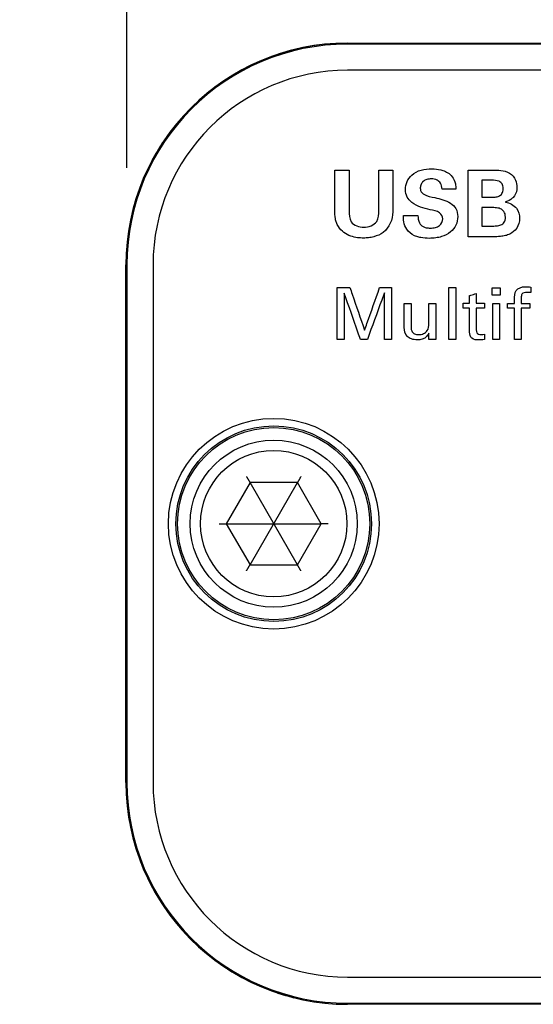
# Model space of a CAD drawing. Header units: inches. Extents: x 0 to 22, y 0 to 17.
# Tile 3 of 32: x 1.209 to 1.556, y 11.225 to 11.89. Entities that reach past the tile are written whole.
import ezdxf

# ---------------------------------------------------------------- set-up
doc = ezdxf.new("R2010")
doc.units = ezdxf.units.IN
doc.header["$LTSCALE"] = 1.21
doc.header["$MEASUREMENT"] = 0
doc.layers.get('0').update_dxf_attribs({"linetype": 'CONTINUOUS'})
doc.layers.add('DATUMCURVES', color=7, linetype='CONTINUOUS')
doc.layers.add('DIMENSIONS', color=7, linetype='CONTINUOUS')
doc.styles.get("Standard").update_dxf_attribs({"font": 'txt', "width": 0.8})
doc.dimstyles.new('DIMSTYLE_2', dxfattribs={"dimtxt": 0.125, "dimasz": 0.18, "dimexe": 0.18, "dimexo": 0.0625, "dimgap": 0.09, "dimtad": 0, "dimtih": 1, "dimtoh": 1, "dimdec": 3, "dimlfac": 2, "dimzin": 4, "dimdsep": 46, "dimtxsty": 'STANDARD', "dimblk": '_FILLED', "dimblk1": '_FILLED', "dimblk2": '_FILLED', "dimcen": 0.09, "dimadec": 0, "dimazin": 0, "dimtp": 0.01, "dimtm": 0.01, "dimtfac": 1, "dimtdec": 3, "dimtofl": 0, "dimtmove": 0, "dimatfit": 3, "dimldrblk": '_FILLED', "dimfxl": 1, "dimtolj": 1, "dimtzin": 4, "dimarcsym": 0})

# ---------------------------------------------------------------- blocks, each defined once
blk = doc.blocks.new('*D10')
at = {"layer": 'DIMENSIONS', "color": 2, "linetype": 'CONTINUOUS'}
blk.add_line((4.6798, 11.81651), (4.6798, 12.54801), dxfattribs=at)
at = {"layer": 'DIMENSIONS', "color": 2, "linetype": 'CONTINUOUS', "width": 0.8}
for s, p in [(']', (4.7423, 13.93551)), ('172.65', (4.7423, 13.33551)), ('[', (4.7423, 13.23551)), ('6.797', (4.7423, 12.61051))]:
    blk.add_text(s, height=0.125, rotation=90, dxfattribs=at).set_placement(p)
blk = doc.blocks.new('_FILLED')
at = {"color": 0, "linetype": 'BYBLOCK'}
blk.add_solid([(0, 0), (-1, 0.1736), (-1, -0.1736)], dxfattribs=at)
blk = doc.blocks.new('*D11')
at = {"layer": 'DIMENSIONS', "color": 2, "linetype": 'CONTINUOUS'}
blk.add_line((1.28124, 11.79011), (1.28124, 12.54801), dxfattribs=at)
at = {"layer": 'DIMENSIONS', "color": 2, "linetype": 'CONTINUOUS', "width": 0.8}
for s, p in [(']', (1.34374, 13.33551)), ('0', (1.34374, 13.23551)), ('[', (1.34374, 13.13551)), ('.000', (1.34374, 12.61051))]:
    blk.add_text(s, height=0.125, rotation=90, dxfattribs=at).set_placement(p)
blk = doc.blocks.new('*D12')
at = {"layer": 'DIMENSIONS', "color": 2, "linetype": 'CONTINUOUS'}
blk.add_line((2.23052, 11.91201), (2.23052, 12.54801), dxfattribs=at)
at = {"layer": 'DIMENSIONS', "color": 2, "linetype": 'CONTINUOUS', "width": 0.8}
for s, p in [(']', (2.29302, 13.83551)), ('48.22', (2.29302, 13.33551)), ('[', (2.29302, 13.23551)), ('1.899', (2.29302, 12.61051))]:
    blk.add_text(s, height=0.125, rotation=90, dxfattribs=at).set_placement(p)
blk = doc.blocks.new('*D13')
at = {"layer": 'DIMENSIONS', "color": 2, "linetype": 'CONTINUOUS'}
blk.add_line((3.73052, 11.91201), (3.73052, 12.54801), dxfattribs=at)
at = {"layer": 'DIMENSIONS', "color": 2, "linetype": 'CONTINUOUS', "width": 0.8}
for s, p in [(']', (3.79302, 13.93551)), ('124.42', (3.79302, 13.33551)), ('[', (3.79302, 13.23551)), ('4.899', (3.79302, 12.61051))]:
    blk.add_text(s, height=0.125, rotation=90, dxfattribs=at).set_placement(p)

msp = doc.modelspace()

# ---------------------------------------------------------------- linework, layer by layer
at = {"color": 7, "linetype": 'CONTINUOUS'}
for p, q in [((1.43052, 11.87451), (4.53052, 11.87451)), ((1.43052, 11.8745), (1.43552, 11.8745)), ((2.2048, 11.87379), (1.43052, 11.87379)), ((1.43552, 11.87451), (1.43552, 11.8745)), ((2.2048, 11.85614), (1.43052, 11.85614)), ((1.28052, 11.37451), (1.28052, 11.72451)), ((1.28053, 11.37451), (1.28053, 11.72451)), ((1.28124, 11.72451), (1.28124, 11.37451)), ((1.29889, 11.72451), (1.29889, 11.37451)), ((1.36449, 11.57729), (1.34845, 11.54951)), ((1.39656, 11.52174), (1.36449, 11.57729)), ((1.36449, 11.52174), (1.39656, 11.57729)), ((1.39656, 11.57729), (1.36449, 11.57729)), ((1.41259, 11.54951), (1.39656, 11.57729)), ((1.34845, 11.54951), (1.36449, 11.52174)), ((1.34845, 11.54951), (1.41259, 11.54951)), ((1.39656, 11.52174), (1.41259, 11.54951)), ((1.36449, 11.52174), (1.39656, 11.52174)), ((1.43052, 11.24289), (4.53052, 11.24289)), ((1.43052, 11.22523), (4.53052, 11.22523)), ((4.53052, 11.22452), (1.43052, 11.22452)), ((4.53052, 11.22451), (1.43052, 11.22451))]:
    msp.add_line(p, q, dxfattribs=at)
for radius in [0.07122, 0.06613, 0.065, 0.0565, 0.0495]:
    msp.add_circle((1.38052, 11.54951), radius, dxfattribs=at)
for centre, radius, start, end in [((1.43052, 11.72451), 0.14999, 90, 180), ((1.43052, 11.72451), 0.14928, 90, 180), ((1.43052, 11.72451), 0.15, 90, 137.7771), ((1.43052, 11.72451), 0.13163, 90, 180), ((1.43052, 11.72451), 0.15, 146.54147, 151.92255), ((1.43052, 11.72451), 0.15, 161.37893, 165.98719), ((1.43052, 11.37451), 0.15, 180, 227.7771), ((1.43052, 11.37451), 0.14999, 180, 270), ((1.43052, 11.37451), 0.14928, 180, 270), ((1.43052, 11.37451), 0.13163, 180, 270), ((1.43052, 11.37451), 0.15, 236.54147, 241.92255), ((1.43052, 11.37451), 0.15, 251.37893, 255.98719)]:
    msp.add_arc(centre, radius, start, end, dxfattribs=at)
for points in [[(1.36208, 11.58145), (1.36216, 11.58132), (1.36231, 11.58106), (1.36253, 11.58067), (1.36275, 11.58029), (1.36297, 11.57992), (1.36317, 11.57957), (1.36336, 11.57924), (1.36354, 11.57893), (1.3637, 11.57865), (1.36385, 11.57839), (1.36398, 11.57816), (1.3641, 11.57795), (1.3642, 11.57778), (1.36429, 11.57763), (1.36436, 11.57751), (1.36441, 11.57742), (1.36445, 11.57735), (1.36447, 11.57731), (1.36448, 11.57729), (1.36449, 11.57729)], [(1.39896, 11.58145), (1.39889, 11.58132), (1.39874, 11.58106), (1.39851, 11.58067), (1.39829, 11.58029), (1.39808, 11.57992), (1.39788, 11.57957), (1.39768, 11.57924), (1.39751, 11.57893), (1.39734, 11.57865), (1.39719, 11.57839), (1.39706, 11.57816), (1.39694, 11.57795), (1.39684, 11.57778), (1.39676, 11.57763), (1.39669, 11.57751), (1.39663, 11.57742), (1.39659, 11.57735), (1.39657, 11.57731), (1.39656, 11.57729), (1.39656, 11.57729)], [(1.34364, 11.54951), (1.34379, 11.54951), (1.3441, 11.54951), (1.34455, 11.54951), (1.34499, 11.54951), (1.34541, 11.54951), (1.34582, 11.54951), (1.3462, 11.54951), (1.34655, 11.54951), (1.34688, 11.54951), (1.34718, 11.54951), (1.34745, 11.54951), (1.34768, 11.54951), (1.34788, 11.54951), (1.34805, 11.54951), (1.34819, 11.54951), (1.3483, 11.54951), (1.34838, 11.54951), (1.34842, 11.54951), (1.34845, 11.54951), (1.34845, 11.54951)], [(1.4174, 11.54951), (1.41725, 11.54951), (1.41695, 11.54951), (1.4165, 11.54951), (1.41606, 11.54951), (1.41563, 11.54951), (1.41523, 11.54951), (1.41485, 11.54951), (1.41449, 11.54951), (1.41416, 11.54951), (1.41387, 11.54951), (1.4136, 11.54951), (1.41336, 11.54951), (1.41316, 11.54951), (1.41299, 11.54951), (1.41285, 11.54951), (1.41274, 11.54951), (1.41266, 11.54951), (1.41262, 11.54951), (1.4126, 11.54951), (1.41259, 11.54951)], [(1.36208, 11.51757), (1.36216, 11.5177), (1.36231, 11.51797), (1.36253, 11.51836), (1.36275, 11.51874), (1.36297, 11.51911), (1.36317, 11.51946), (1.36336, 11.51979), (1.36354, 11.5201), (1.3637, 11.52038), (1.36385, 11.52064), (1.36398, 11.52087), (1.3641, 11.52107), (1.3642, 11.52125), (1.36429, 11.5214), (1.36436, 11.52152), (1.36441, 11.52161), (1.36445, 11.52168), (1.36447, 11.52172), (1.36448, 11.52173), (1.36449, 11.52174)], [(1.39896, 11.51757), (1.39889, 11.5177), (1.39874, 11.51797), (1.39851, 11.51836), (1.39829, 11.51874), (1.39808, 11.51911), (1.39788, 11.51946), (1.39768, 11.51979), (1.39751, 11.5201), (1.39734, 11.52038), (1.39719, 11.52064), (1.39706, 11.52087), (1.39694, 11.52107), (1.39684, 11.52125), (1.39676, 11.5214), (1.39669, 11.52152), (1.39663, 11.52161), (1.39659, 11.52168), (1.39657, 11.52172), (1.39656, 11.52173), (1.39656, 11.52174)]]:
    msp.add_open_spline(points, degree=3, knots=[0, 0, 0, 0, 0.095121, 0.189077, 0.280836, 0.369409, 0.453885, 0.533516, 0.607684, 0.675926, 0.737905, 0.793394, 0.842261, 0.884459, 0.920021, 0.948996, 0.971422, 0.987351, 0.996851, 1, 1, 1, 1], dxfattribs=at)
at = {"layer": 'DATUMCURVES', "color": 40, "linetype": 'CONTINUOUS'}
for points, knots in [([(1.42191, 11.7886, 2.614), (1.42242, 11.7886, 2.614), (1.42565, 11.7886, 2.614), (1.42888, 11.7886, 2.614), (1.4316, 11.7886, 2.614)], [0, 0, 0, 0, 0.15625, 1, 1, 1, 1]), ([(1.42191, 11.76159, 2.614), (1.42191, 11.763, 2.614), (1.42191, 11.772, 2.614), (1.42191, 11.781, 2.614), (1.42191, 11.7886, 2.614)], [0, 0, 0, 0, 0.15625, 1, 1, 1, 1]), ([(1.4316, 11.7886, 2.614), (1.4316, 11.78717, 2.614), (1.4316, 11.778, 2.614), (1.4316, 11.76883, 2.614), (1.4316, 11.76109, 2.614)], [0, 0, 0, 0, 0.15625, 1, 1, 1, 1]), ([(1.45161, 11.7886, 2.614), (1.4521, 11.7886, 2.614), (1.45525, 11.7886, 2.614), (1.4584, 11.7886, 2.614), (1.46105, 11.7886, 2.614)], [0, 0, 0, 0, 0.15625, 1, 1, 1, 1]), ([(1.45161, 11.76159, 2.614), (1.45161, 11.763, 2.614), (1.45161, 11.772, 2.614), (1.45161, 11.781, 2.614), (1.45161, 11.7886, 2.614)], [0, 0, 0, 0, 0.15625, 1, 1, 1, 1]), ([(1.46105, 11.7886, 2.614), (1.46105, 11.78713, 2.614), (1.46105, 11.77773, 2.614), (1.46105, 11.76834, 2.614), (1.46105, 11.76041, 2.614)], [0, 0, 0, 0, 0.15625, 1, 1, 1, 1]), ([(1.4863, 11.76178, 2.614), (1.482, 11.76286, 2.614), (1.4758, 11.76435, 2.614), (1.47026, 11.77027, 2.614), (1.46935, 11.77558, 2.614), (1.47031, 11.78097, 2.614), (1.47544, 11.78806, 2.614), (1.4848, 11.78991, 2.614), (1.49154, 11.7893, 2.614), (1.49344, 11.78882, 2.614)], [0, 0, 0, 0, 0.244019, 0.333917, 0.428888, 0.528464, 0.629323, 0.891602, 1, 1, 1, 1]), ([(1.49344, 11.78882, 2.614), (1.49392, 11.78871, 2.614), (1.49559, 11.78822, 2.614), (1.49841, 11.78693, 2.614), (1.50172, 11.78399, 2.614), (1.50355, 11.77995, 2.614), (1.50374, 11.77697, 2.614), (1.50374, 11.77579, 2.614)], [0, 0, 0, 0, 0.081735, 0.291835, 0.508172, 0.803699, 1, 1, 1, 1]), ([(1.51198, 11.74353, 2.614), (1.51198, 11.74588, 2.614), (1.51198, 11.76092, 2.614), (1.51198, 11.77597, 2.614), (1.51198, 11.78866, 2.614)], [0, 0, 0, 0, 0.15625, 1, 1, 1, 1]), ([(1.51198, 11.78866, 2.614), (1.51286, 11.78866, 2.614), (1.51848, 11.78866, 2.614), (1.52411, 11.78866, 2.614), (1.52886, 11.78866, 2.614)], [0, 0, 0, 0, 0.15625, 1, 1, 1, 1]), ([(1.52886, 11.78866, 2.614), (1.53061, 11.78866, 2.614), (1.5344, 11.78857, 2.614), (1.54037, 11.78711, 2.614), (1.54433, 11.78233, 2.614), (1.54505, 11.77855, 2.614), (1.54505, 11.77691, 2.614)], [0, 0, 0, 0, 0.23254, 0.504443, 0.78305, 1, 1, 1, 1]), ([(1.49442, 11.77579, 2.614), (1.49431, 11.77718, 2.614), (1.49377, 11.77965, 2.614), (1.49088, 11.78229, 2.614), (1.48741, 11.78283, 2.614), (1.48415, 11.78243, 2.614), (1.48163, 11.78118, 2.614), (1.47999, 11.77909, 2.614), (1.47963, 11.77719, 2.614), (1.47968, 11.77608, 2.614), (1.4797, 11.77586, 2.614)], [0, 0, 0, 0, 0.185669, 0.316177, 0.494807, 0.631551, 0.748949, 0.857233, 0.970834, 1, 1, 1, 1]), ([(1.52123, 11.78172, 2.614), (1.52123, 11.78113, 2.614), (1.52123, 11.77731, 2.614), (1.52123, 11.7735, 2.614), (1.52123, 11.77028, 2.614)], [0, 0, 0, 0, 0.15625, 1, 1, 1, 1]), ([(1.52779, 11.78172, 2.614), (1.52745, 11.78172, 2.614), (1.52526, 11.78172, 2.614), (1.52308, 11.78172, 2.614), (1.52123, 11.78172, 2.614)], [0, 0, 0, 0, 0.15625, 1, 1, 1, 1]), ([(1.52798, 11.77028, 2.614), (1.52877, 11.77028, 2.614), (1.53043, 11.77031, 2.614), (1.53298, 11.77081, 2.614), (1.53486, 11.77234, 2.614), (1.53562, 11.77428, 2.614), (1.53579, 11.77608, 2.614), (1.53563, 11.77785, 2.614), (1.5349, 11.77975, 2.614), (1.53229, 11.78179, 2.614), (1.52953, 11.78172, 2.614), (1.52779, 11.78172, 2.614)], [0, 0, 0, 0, 0.106284, 0.223367, 0.342379, 0.412421, 0.498955, 0.582644, 0.65035, 0.766429, 1, 1, 1, 1]), ([(1.4797, 11.77586, 2.614), (1.47977, 11.77519, 2.614), (1.48017, 11.7737, 2.614), (1.48354, 11.77106, 2.614), (1.48699, 11.77059, 2.614), (1.48948, 11.76997, 2.614)], [0, 0, 0, 0, 0.162425, 0.367608, 1, 1, 1, 1]), ([(1.50374, 11.77579, 2.614), (1.50325, 11.77579, 2.614), (1.50015, 11.77579, 2.614), (1.49704, 11.77579, 2.614), (1.49442, 11.77579, 2.614)], [0, 0, 0, 0, 0.15625, 1, 1, 1, 1]), ([(1.54505, 11.77691, 2.614), (1.54505, 11.77642, 2.614), (1.54493, 11.77399, 2.614), (1.54386, 11.77148, 2.614), (1.54242, 11.77016, 2.614)], [0, 0, 0, 0, 0.200578, 1, 1, 1, 1]), ([(1.48948, 11.76997, 2.614), (1.49316, 11.76909, 2.614), (1.49868, 11.76793, 2.614), (1.50426, 11.76271, 2.614), (1.50539, 11.75704, 2.614), (1.50416, 11.75121, 2.614), (1.50011, 11.7462, 2.614), (1.49497, 11.7437, 2.614), (1.49001, 11.74264, 2.614), (1.4853, 11.74235, 2.614), (1.48146, 11.74263, 2.614), (1.47917, 11.74312, 2.614), (1.47875, 11.74322, 2.614)], [0, 0, 0, 0, 0.202625, 0.29171, 0.392055, 0.496728, 0.603029, 0.724578, 0.795316, 0.874403, 0.976989, 1, 1, 1, 1]), ([(1.52123, 11.77028, 2.614), (1.52158, 11.77028, 2.614), (1.52383, 11.77028, 2.614), (1.52608, 11.77028, 2.614), (1.52798, 11.77028, 2.614)], [0, 0, 0, 0, 0.15625, 1, 1, 1, 1]), ([(1.5373, 11.76697, 2.614), (1.54007, 11.76646, 2.614), (1.54529, 11.76381, 2.614), (1.54757, 11.75601, 2.614), (1.54557, 11.74919, 2.614), (1.54122, 11.74551, 2.614), (1.53718, 11.74418, 2.614), (1.53335, 11.74362, 2.614), (1.53054, 11.74353, 2.614), (1.52886, 11.74353, 2.614)], [0, 0, 0, 0, 0.21028, 0.388077, 0.560478, 0.711969, 0.791052, 0.874956, 1, 1, 1, 1]), ([(1.54242, 11.77016, 2.614), (1.54226, 11.76996, 2.614), (1.54075, 11.76864, 2.614), (1.53898, 11.76754, 2.614), (1.5373, 11.7671, 2.614)], [0, 0, 0, 0, 0.130095, 1, 1, 1, 1]), ([(1.46105, 11.76041, 2.614), (1.46105, 11.75529, 2.614), (1.45756, 11.74704, 2.614), (1.44934, 11.74368, 2.614), (1.44474, 11.74279, 2.614), (1.44107, 11.74258, 2.614), (1.437, 11.74284, 2.614), (1.43245, 11.74386, 2.614), (1.42774, 11.74619, 2.614), (1.42455, 11.74961, 2.614), (1.42286, 11.75299, 2.614), (1.42193, 11.75674, 2.614), (1.42191, 11.75964, 2.614), (1.42191, 11.76159, 2.614)], [0, 0, 0, 0, 0.254098, 0.3705, 0.429072, 0.48664, 0.552309, 0.631161, 0.71664, 0.809294, 0.857297, 0.903135, 1, 1, 1, 1]), ([(1.4316, 11.76109, 2.614), (1.4316, 11.75858, 2.614), (1.43161, 11.75219, 2.614), (1.43835, 11.74997, 2.614), (1.44142, 11.74997, 2.614)], [0, 0, 0, 0, 0.449751, 1, 1, 1, 1]), ([(1.44142, 11.74997, 2.614), (1.44462, 11.74997, 2.614), (1.45155, 11.75239, 2.614), (1.45161, 11.75899, 2.614), (1.45161, 11.76159, 2.614)], [0, 0, 0, 0, 0.551041, 1, 1, 1, 1]), ([(1.49486, 11.75572, 2.614), (1.49486, 11.75723, 2.614), (1.49258, 11.76108, 2.614), (1.48849, 11.76126, 2.614), (1.4863, 11.76178, 2.614)], [0, 0, 0, 0, 0.40215, 1, 1, 1, 1]), ([(1.52123, 11.76328, 2.614), (1.52123, 11.76263, 2.614), (1.52123, 11.75846, 2.614), (1.52123, 11.7543, 2.614), (1.52123, 11.75078, 2.614)], [0, 0, 0, 0, 0.15625, 1, 1, 1, 1]), ([(1.52679, 11.76328, 2.614), (1.5265, 11.76328, 2.614), (1.52465, 11.76328, 2.614), (1.5228, 11.76328, 2.614), (1.52123, 11.76328, 2.614)], [0, 0, 0, 0, 0.15625, 1, 1, 1, 1]), ([(1.52779, 11.75078, 2.614), (1.52891, 11.75078, 2.614), (1.53106, 11.75079, 2.614), (1.53417, 11.75126, 2.614), (1.53633, 11.75289, 2.614), (1.53713, 11.75495, 2.614), (1.5373, 11.75688, 2.614), (1.53711, 11.75886, 2.614), (1.53617, 11.76107, 2.614), (1.53373, 11.76277, 2.614), (1.53033, 11.76327, 2.614), (1.52799, 11.76328, 2.614), (1.52679, 11.76328, 2.614)], [0, 0, 0, 0, 0.123936, 0.238998, 0.344338, 0.404631, 0.479134, 0.558362, 0.623221, 0.739823, 0.86732, 1, 1, 1, 1]), ([(1.46823, 11.75797, 2.614), (1.46874, 11.75797, 2.614), (1.47203, 11.75797, 2.614), (1.47533, 11.75797, 2.614), (1.4781, 11.75797, 2.614)], [0, 0, 0, 0, 0.15625, 1, 1, 1, 1]), ([(1.47875, 11.74322, 2.614), (1.47771, 11.74348, 2.614), (1.47454, 11.74452, 2.614), (1.47024, 11.7479, 2.614), (1.46839, 11.75328, 2.614), (1.46825, 11.75654, 2.614), (1.46823, 11.75797, 2.614)], [0, 0, 0, 0, 0.163218, 0.504989, 0.782988, 1, 1, 1, 1]), ([(1.4781, 11.75797, 2.614), (1.4781, 11.75624, 2.614), (1.47834, 11.75318, 2.614), (1.48105, 11.75046, 2.614), (1.48372, 11.74954, 2.614), (1.48657, 11.7493, 2.614), (1.48969, 11.74965, 2.614), (1.49337, 11.75117, 2.614), (1.49486, 11.754, 2.614), (1.49486, 11.75572, 2.614)], [0, 0, 0, 0, 0.204789, 0.341183, 0.427661, 0.536668, 0.678489, 0.796663, 1, 1, 1, 1]), ([(1.52123, 11.75078, 2.614), (1.52157, 11.75078, 2.614), (1.52376, 11.75078, 2.614), (1.52595, 11.75078, 2.614), (1.52779, 11.75078, 2.614)], [0, 0, 0, 0, 0.15625, 1, 1, 1, 1]), ([(1.52886, 11.74353, 2.614), (1.52798, 11.74353, 2.614), (1.52235, 11.74353, 2.614), (1.51673, 11.74353, 2.614), (1.51198, 11.74353, 2.614)], [0, 0, 0, 0, 0.15625, 1, 1, 1, 1]), ([(1.42344, 11.67408, 2.614), (1.42344, 11.67591, 2.614), (1.42344, 11.68762, 2.614), (1.42344, 11.69932, 2.614), (1.42344, 11.7092, 2.614)], [0, 0, 0, 0, 0.15625, 1, 1, 1, 1]), ([(1.42344, 11.7092, 2.614), (1.42389, 11.7092, 2.614), (1.42676, 11.7092, 2.614), (1.42963, 11.7092, 2.614), (1.43205, 11.7092, 2.614)], [0, 0, 0, 0, 0.15625, 1, 1, 1, 1]), ([(1.42816, 11.7055, 2.614), (1.42816, 11.70386, 2.614), (1.42816, 11.69339, 2.614), (1.42816, 11.68292, 2.614), (1.42816, 11.67408, 2.614)], [0, 0, 0, 0, 0.15625, 1, 1, 1, 1]), ([(1.43925, 11.67408, 2.614), (1.43867, 11.67572, 2.614), (1.43498, 11.68619, 2.614), (1.43128, 11.69666, 2.614), (1.42816, 11.7055, 2.614)], [0, 0, 0, 0, 0.15625, 1, 1, 1, 1]), ([(1.43205, 11.7092, 2.614), (1.43257, 11.70769, 2.614), (1.43588, 11.69804, 2.614), (1.43918, 11.6884, 2.614), (1.44197, 11.68026, 2.614)], [0, 0, 0, 0, 0.15625, 1, 1, 1, 1]), ([(1.44197, 11.68026, 2.614), (1.4425, 11.68177, 2.614), (1.44589, 11.69141, 2.614), (1.44928, 11.70106, 2.614), (1.45214, 11.7092, 2.614)], [0, 0, 0, 0, 0.15625, 1, 1, 1, 1]), ([(1.4554, 11.70569, 2.614), (1.4548, 11.70405, 2.614), (1.45095, 11.69351, 2.614), (1.44711, 11.68297, 2.614), (1.44387, 11.67408, 2.614)], [0, 0, 0, 0, 0.15625, 1, 1, 1, 1]), ([(1.45214, 11.7092, 2.614), (1.45256, 11.7092, 2.614), (1.45523, 11.7092, 2.614), (1.45791, 11.7092, 2.614), (1.46016, 11.7092, 2.614)], [0, 0, 0, 0, 0.15625, 1, 1, 1, 1]), ([(1.4554, 11.67408, 2.614), (1.4554, 11.67573, 2.614), (1.4554, 11.68627, 2.614), (1.4554, 11.6968, 2.614), (1.4554, 11.70569, 2.614)], [0, 0, 0, 0, 0.15625, 1, 1, 1, 1]), ([(1.46016, 11.7092, 2.614), (1.46016, 11.70737, 2.614), (1.46016, 11.69566, 2.614), (1.46016, 11.68396, 2.614), (1.46016, 11.67408, 2.614)], [0, 0, 0, 0, 0.15625, 1, 1, 1, 1]), ([(1.49903, 11.67408, 2.614), (1.49903, 11.67591, 2.614), (1.49903, 11.6876, 2.614), (1.49903, 11.69929, 2.614), (1.49903, 11.70915, 2.614)], [0, 0, 0, 0, 0.15625, 1, 1, 1, 1]), ([(1.49903, 11.70915, 2.614), (1.49927, 11.70915, 2.614), (1.50079, 11.70915, 2.614), (1.50232, 11.70915, 2.614), (1.5036, 11.70915, 2.614)], [0, 0, 0, 0, 0.15625, 1, 1, 1, 1]), ([(1.5036, 11.70915, 2.614), (1.5036, 11.70732, 2.614), (1.5036, 11.69563, 2.614), (1.5036, 11.68394, 2.614), (1.5036, 11.67408, 2.614)], [0, 0, 0, 0, 0.15625, 1, 1, 1, 1]), ([(1.51303, 11.7037, 2.614), (1.51327, 11.70378, 2.614), (1.51478, 11.70426, 2.614), (1.51628, 11.70475, 2.614), (1.51756, 11.70516, 2.614)], [0, 0, 0, 0, 0.15625, 1, 1, 1, 1]), ([(1.51756, 11.70516, 2.614), (1.51756, 11.70482, 2.614), (1.51756, 11.70263, 2.614), (1.51756, 11.70044, 2.614), (1.51756, 11.69859, 2.614)], [0, 0, 0, 0, 0.15625, 1, 1, 1, 1]), ([(1.5282, 11.70409, 2.614), (1.5282, 11.70435, 2.614), (1.5282, 11.70602, 2.614), (1.5282, 11.70769, 2.614), (1.5282, 11.7091, 2.614)], [0, 0, 0, 0, 0.15625, 1, 1, 1, 1]), ([(1.5282, 11.7091, 2.614), (1.52848, 11.7091, 2.614), (1.53031, 11.7091, 2.614), (1.53215, 11.7091, 2.614), (1.53369, 11.7091, 2.614)], [0, 0, 0, 0, 0.15625, 1, 1, 1, 1]), ([(1.53369, 11.7091, 2.614), (1.53369, 11.70884, 2.614), (1.53369, 11.70717, 2.614), (1.53369, 11.7055, 2.614), (1.53369, 11.70409, 2.614)], [0, 0, 0, 0, 0.15625, 1, 1, 1, 1]), ([(1.54347, 11.70127, 2.614), (1.54347, 11.70324, 2.614), (1.54337, 11.70813, 2.614), (1.54977, 11.71017, 2.614), (1.55312, 11.70963, 2.614), (1.55436, 11.70944, 2.614)], [0, 0, 0, 0, 0.361845, 0.770221, 1, 1, 1, 1]), ([(1.55168, 11.70589, 2.614), (1.55054, 11.70589, 2.614), (1.54802, 11.70546, 2.614), (1.54799, 11.70316, 2.614), (1.54799, 11.70234, 2.614)], [0, 0, 0, 0, 0.58267, 1, 1, 1, 1]), ([(1.46875, 11.6985, 2.614), (1.46899, 11.6985, 2.614), (1.47055, 11.6985, 2.614), (1.4721, 11.6985, 2.614), (1.47342, 11.6985, 2.614)], [0, 0, 0, 0, 0.15625, 1, 1, 1, 1]), ([(1.46875, 11.68211, 2.614), (1.46875, 11.68296, 2.614), (1.46875, 11.68843, 2.614), (1.46875, 11.69389, 2.614), (1.46875, 11.6985, 2.614)], [0, 0, 0, 0, 0.15625, 1, 1, 1, 1]), ([(1.47342, 11.6985, 2.614), (1.47342, 11.69768, 2.614), (1.47342, 11.69244, 2.614), (1.47342, 11.68721, 2.614), (1.47342, 11.68279, 2.614)], [0, 0, 0, 0, 0.15625, 1, 1, 1, 1]), ([(1.48538, 11.6985, 2.614), (1.48563, 11.6985, 2.614), (1.4872, 11.6985, 2.614), (1.48877, 11.6985, 2.614), (1.4901, 11.6985, 2.614)], [0, 0, 0, 0, 0.15625, 1, 1, 1, 1]), ([(1.48538, 11.68468, 2.614), (1.48538, 11.6854, 2.614), (1.48538, 11.69001, 2.614), (1.48538, 11.69461, 2.614), (1.48538, 11.6985, 2.614)], [0, 0, 0, 0, 0.15625, 1, 1, 1, 1]), ([(1.4901, 11.6985, 2.614), (1.4901, 11.69747, 2.614), (1.4901, 11.69085, 2.614), (1.4901, 11.68423, 2.614), (1.4901, 11.67865, 2.614)], [0, 0, 0, 0, 0.15625, 1, 1, 1, 1]), ([(1.50871, 11.69859, 2.614), (1.50893, 11.69859, 2.614), (1.51037, 11.69859, 2.614), (1.51182, 11.69859, 2.614), (1.51303, 11.69859, 2.614)], [0, 0, 0, 0, 0.15625, 1, 1, 1, 1]), ([(1.51303, 11.69859, 2.614), (1.51303, 11.69886, 2.614), (1.51303, 11.70056, 2.614), (1.51303, 11.70226, 2.614), (1.51303, 11.7037, 2.614)], [0, 0, 0, 0, 0.15625, 1, 1, 1, 1]), ([(1.51756, 11.69859, 2.614), (1.51784, 11.69859, 2.614), (1.51966, 11.69859, 2.614), (1.52147, 11.69859, 2.614), (1.523, 11.69859, 2.614)], [0, 0, 0, 0, 0.15625, 1, 1, 1, 1]), ([(1.53369, 11.70409, 2.614), (1.53341, 11.70409, 2.614), (1.53157, 11.70409, 2.614), (1.52974, 11.70409, 2.614), (1.5282, 11.70409, 2.614)], [0, 0, 0, 0, 0.15625, 1, 1, 1, 1]), ([(1.52868, 11.67408, 2.614), (1.52868, 11.67535, 2.614), (1.52868, 11.68349, 2.614), (1.52868, 11.69163, 2.614), (1.52868, 11.6985, 2.614)], [0, 0, 0, 0, 0.15625, 1, 1, 1, 1]), ([(1.52868, 11.6985, 2.614), (1.52892, 11.6985, 2.614), (1.53045, 11.6985, 2.614), (1.53197, 11.6985, 2.614), (1.53326, 11.6985, 2.614)], [0, 0, 0, 0, 0.15625, 1, 1, 1, 1]), ([(1.53326, 11.6985, 2.614), (1.53326, 11.69723, 2.614), (1.53326, 11.68909, 2.614), (1.53326, 11.68095, 2.614), (1.53326, 11.67408, 2.614)], [0, 0, 0, 0, 0.15625, 1, 1, 1, 1]), ([(1.53865, 11.6985, 2.614), (1.5389, 11.6985, 2.614), (1.5405, 11.6985, 2.614), (1.54211, 11.6985, 2.614), (1.54347, 11.6985, 2.614)], [0, 0, 0, 0, 0.15625, 1, 1, 1, 1]), ([(1.54799, 11.6985, 2.614), (1.54828, 11.6985, 2.614), (1.55018, 11.6985, 2.614), (1.55208, 11.6985, 2.614), (1.55368, 11.6985, 2.614)], [0, 0, 0, 0, 0.15625, 1, 1, 1, 1]), ([(1.51303, 11.69524, 2.614), (1.51281, 11.69524, 2.614), (1.51136, 11.69524, 2.614), (1.50992, 11.69524, 2.614), (1.50871, 11.69524, 2.614)], [0, 0, 0, 0, 0.15625, 1, 1, 1, 1]), ([(1.51303, 11.67894, 2.614), (1.51303, 11.67979, 2.614), (1.51303, 11.68522, 2.614), (1.51303, 11.69066, 2.614), (1.51303, 11.69524, 2.614)], [0, 0, 0, 0, 0.15625, 1, 1, 1, 1]), ([(1.51756, 11.69524, 2.614), (1.51756, 11.69448, 2.614), (1.51756, 11.6896, 2.614), (1.51756, 11.68472, 2.614), (1.51756, 11.6806, 2.614)], [0, 0, 0, 0, 0.15625, 1, 1, 1, 1]), ([(1.523, 11.69524, 2.614), (1.52272, 11.69524, 2.614), (1.5209, 11.69524, 2.614), (1.51909, 11.69524, 2.614), (1.51756, 11.69524, 2.614)], [0, 0, 0, 0, 0.15625, 1, 1, 1, 1]), ([(1.54347, 11.69519, 2.614), (1.54321, 11.69519, 2.614), (1.54161, 11.69519, 2.614), (1.54, 11.69519, 2.614), (1.53865, 11.69519, 2.614)], [0, 0, 0, 0, 0.15625, 1, 1, 1, 1]), ([(1.54347, 11.67408, 2.614), (1.54347, 11.67518, 2.614), (1.54347, 11.68222, 2.614), (1.54347, 11.68925, 2.614), (1.54347, 11.69519, 2.614)], [0, 0, 0, 0, 0.15625, 1, 1, 1, 1]), ([(1.54799, 11.69519, 2.614), (1.54799, 11.69409, 2.614), (1.54799, 11.68705, 2.614), (1.54799, 11.68002, 2.614), (1.54799, 11.67408, 2.614)], [0, 0, 0, 0, 0.15625, 1, 1, 1, 1]), ([(1.55368, 11.69519, 2.614), (1.55338, 11.69519, 2.614), (1.55148, 11.69519, 2.614), (1.54959, 11.69519, 2.614), (1.54799, 11.69519, 2.614)], [0, 0, 0, 0, 0.15625, 1, 1, 1, 1]), ([(1.48538, 11.67827, 2.614), (1.48483, 11.67719, 2.614), (1.48359, 11.67544, 2.614), (1.48068, 11.67405, 2.614), (1.47739, 11.6737, 2.614), (1.47383, 11.67413, 2.614), (1.46978, 11.67649, 2.614), (1.46875, 11.68, 2.614), (1.46875, 11.68211, 2.614)], [0, 0, 0, 0, 0.15784, 0.266109, 0.411316, 0.584024, 0.725213, 1, 1, 1, 1]), ([(1.47342, 11.68279, 2.614), (1.47342, 11.68156, 2.614), (1.47364, 11.67945, 2.614), (1.476, 11.67757, 2.614), (1.47879, 11.67725, 2.614), (1.48194, 11.67773, 2.614), (1.48508, 11.68024, 2.614), (1.48538, 11.68312, 2.614), (1.48538, 11.68468, 2.614)], [0, 0, 0, 0, 0.186541, 0.289429, 0.432309, 0.598702, 0.763487, 1, 1, 1, 1]), ([(1.48548, 11.67408, 2.614), (1.48547, 11.6743, 2.614), (1.48544, 11.67569, 2.614), (1.48541, 11.67709, 2.614), (1.48538, 11.67827, 2.614)], [0, 0, 0, 0, 0.15625, 1, 1, 1, 1]), ([(1.4901, 11.67865, 2.614), (1.4901, 11.67841, 2.614), (1.49015, 11.67689, 2.614), (1.4902, 11.67536, 2.614), (1.49025, 11.67408, 2.614)], [0, 0, 0, 0, 0.159003, 1, 1, 1, 1]), ([(1.51921, 11.67374, 2.614), (1.51761, 11.67374, 2.614), (1.51399, 11.67391, 2.614), (1.51303, 11.67749, 2.614), (1.51303, 11.67894, 2.614)], [0, 0, 0, 0, 0.522846, 1, 1, 1, 1]), ([(1.51756, 11.6806, 2.614), (1.51756, 11.67989, 2.614), (1.5176, 11.67864, 2.614), (1.51907, 11.67743, 2.614), (1.52092, 11.67728, 2.614), (1.52229, 11.67741, 2.614), (1.523, 11.67758, 2.614)], [0, 0, 0, 0, 0.282557, 0.452462, 0.706977, 1, 1, 1, 1]), ([(1.42816, 11.67408, 2.614), (1.42791, 11.67408, 2.614), (1.42634, 11.67408, 2.614), (1.42477, 11.67408, 2.614), (1.42344, 11.67408, 2.614)], [0, 0, 0, 0, 0.15625, 1, 1, 1, 1]), ([(1.44387, 11.67408, 2.614), (1.44363, 11.67408, 2.614), (1.44209, 11.67408, 2.614), (1.44055, 11.67408, 2.614), (1.43925, 11.67408, 2.614)], [0, 0, 0, 0, 0.15625, 1, 1, 1, 1]), ([(1.46016, 11.67408, 2.614), (1.45991, 11.67408, 2.614), (1.45833, 11.67408, 2.614), (1.45674, 11.67408, 2.614), (1.4554, 11.67408, 2.614)], [0, 0, 0, 0, 0.15625, 1, 1, 1, 1]), ([(1.49025, 11.67408, 2.614), (1.49, 11.67408, 2.614), (1.48841, 11.67408, 2.614), (1.48682, 11.67408, 2.614), (1.48548, 11.67408, 2.614)], [0, 0, 0, 0, 0.15625, 1, 1, 1, 1]), ([(1.5036, 11.67408, 2.614), (1.50336, 11.67408, 2.614), (1.50184, 11.67408, 2.614), (1.50032, 11.67408, 2.614), (1.49903, 11.67408, 2.614)], [0, 0, 0, 0, 0.15625, 1, 1, 1, 1]), ([(1.53326, 11.67408, 2.614), (1.53302, 11.67408, 2.614), (1.53149, 11.67408, 2.614), (1.52997, 11.67408, 2.614), (1.52868, 11.67408, 2.614)], [0, 0, 0, 0, 0.15625, 1, 1, 1, 1]), ([(1.54799, 11.67408, 2.614), (1.54775, 11.67408, 2.614), (1.54624, 11.67408, 2.614), (1.54474, 11.67408, 2.614), (1.54347, 11.67408, 2.614)], [0, 0, 0, 0, 0.15625, 1, 1, 1, 1])]:
    msp.add_open_spline(points, degree=3, knots=knots, dxfattribs=at)
for points in [[(1.5373, 11.7671, 2.614), (1.5373, 11.76705, 2.614), (1.5373, 11.76701, 2.614), (1.5373, 11.76697, 2.614)], [(1.55436, 11.70579, 2.614), (1.55347, 11.70585, 2.614), (1.55258, 11.70589, 2.614), (1.55168, 11.70589, 2.614)], [(1.55436, 11.70944, 2.614), (1.55436, 11.70822, 2.614), (1.55436, 11.70701, 2.614), (1.55436, 11.70579, 2.614)], [(1.50871, 11.69524, 2.614), (1.50871, 11.69636, 2.614), (1.50871, 11.69748, 2.614), (1.50871, 11.69859, 2.614)], [(1.523, 11.69859, 2.614), (1.523, 11.69748, 2.614), (1.523, 11.69636, 2.614), (1.523, 11.69524, 2.614)], [(1.53865, 11.69519, 2.614), (1.53865, 11.69629, 2.614), (1.53865, 11.6974, 2.614), (1.53865, 11.6985, 2.614)], [(1.54347, 11.6985, 2.614), (1.54347, 11.69942, 2.614), (1.54347, 11.70035, 2.614), (1.54347, 11.70127, 2.614)], [(1.54799, 11.70234, 2.614), (1.54799, 11.70106, 2.614), (1.54799, 11.69978, 2.614), (1.54799, 11.6985, 2.614)], [(1.55368, 11.6985, 2.614), (1.55368, 11.6974, 2.614), (1.55368, 11.69629, 2.614), (1.55368, 11.69519, 2.614)], [(1.523, 11.67403, 2.614), (1.52176, 11.67381, 2.614), (1.52048, 11.67374, 2.614), (1.51921, 11.67374, 2.614)], [(1.523, 11.67758, 2.614), (1.523, 11.6764, 2.614), (1.523, 11.67522, 2.614), (1.523, 11.67403, 2.614)]]:
    msp.add_open_spline(points, degree=3, dxfattribs=at)

# ---------------------------------------------------------------- dimensions: what is measured, and where the dimension line sits
at = {"layer": 'DIMENSIONS', "color": 2, "linetype": 'CONTINUOUS'}
for feature_location, offset, origin, picture, middle in [((4.6798, 11.81651), (0, 0.73151), (1.28124, 11.54951), '*D10', (4.6798, 13.32301)), ((3.73052, 11.91201), (0, 0.636), (1.28124, 11.84951), '*D13', (3.73052, 13.32301)), ((2.23052, 11.91201), (0, 0.636), (1.28124, 11.84951), '*D12', (2.23052, 13.27301)), ((1.2812419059, 11.7901100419), (0, 0.7579034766), (1.2812419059, 11.5495135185), '*D11', (1.2812419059, 13.0230135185))]:
    dim = msp.add_ordinate_dim(feature_location=feature_location, offset=offset, dtype=1, origin=origin, dimstyle='DIMSTYLE_2', dxfattribs=at)
    dim.commit()
    dim.dimension.update_dxf_attribs({"geometry": picture, "text_midpoint": middle})

doc.saveas('drawing.dxf')
